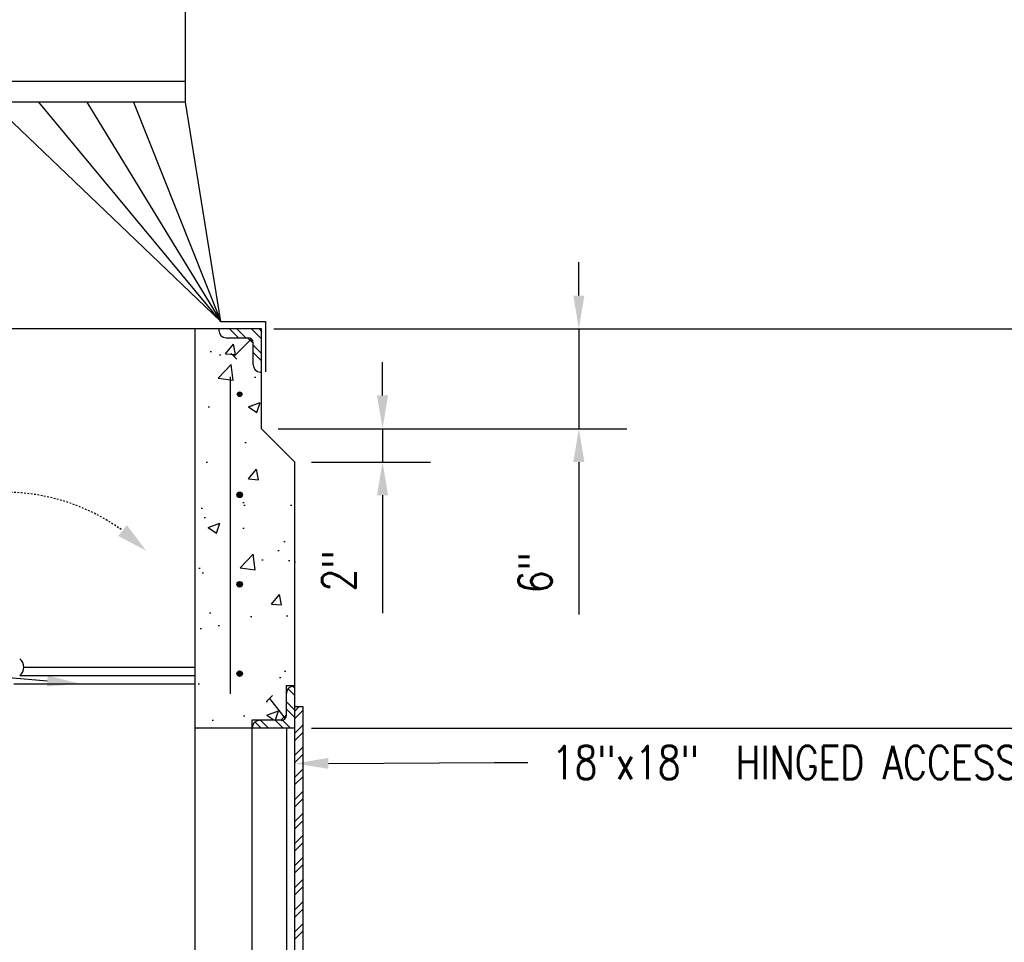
# Model space of a CAD drawing. Header units: inches. Extents: x -8 to 1800, y 30 to 339.
# Tile 20 of 51: x 891 to 950, y 179 to 234. Entities that reach past the tile are written whole.
import ezdxf
from ezdxf import colors
from ezdxf.entities.mleader import LeaderData, LeaderLine
from ezdxf.math import Vec2, Vec3

# ---------------------------------------------------------------- set-up
doc = ezdxf.new("R2010")
doc.units = ezdxf.units.IN
doc.header["$MEASUREMENT"] = 0
doc.linetypes.add('Hidden 3_32_', pattern=[0.140625, 0.09375, -0.046875])
doc.layers.get('Defpoints').update_dxf_attribs({"color": 6})
for name, color, linetype in [('A-DETL', 3, 'Continuous'), ('A-WALL-PATT', 8, 'Continuous'), ('G-ANNO-TEXT', 2, 'Continuous'), ('M-DETL-HVY', 4, 'Continuous'), ('M-DETL-LIGHT', 1, 'Continuous'), ('S-ANNO-DIMS', 1, 'Continuous')]:
    doc.layers.add(name, color=color, linetype=linetype)
doc.styles.add('Annotative', font='romans.shx', dxfattribs={"width": 0.8, "height": 0.125})
doc.dimstyles.new('Annotative', dxfattribs={"dimscale": 0, "dimtxt": 0.125, "dimasz": 0.125, "dimexe": 0.18, "dimexo": 0.0625, "dimgap": 0.09, "dimtad": 1, "dimdec": 3, "dimzin": 3, "dimdsep": 46, "dimlunit": 4, "dimtxsty": 'Annotative', "dimcen": 0.09, "dimclrt": 2, "dimazin": 2, "dimtfac": 1, "dimtdec": 3, "dimtmove": 0, "dimatfit": 0, "dimfxl": 1, "dimtfill": 1, "dimfrac": 2, "dimtolj": 1, "dimtzin": 0, "dimarcsym": 0})

# ---------------------------------------------------------------- blocks, each defined once
blk = doc.blocks.new('*D47')
at = {"layer": 'Defpoints', "color": 0, "transparency": 16777216}
for p in [(905.367, 215.404), (947.801, 137.404), (985.227, 137.404)]:
    blk.add_point(p, dxfattribs=at)
at = {"layer": 'S-ANNO-DIMS', "color": 0, "lineweight": -2, "transparency": 16777216}
for p, q in [((906.367, 215.404), (988.107, 215.404)), ((948.801, 137.404), (988.107, 137.404))]:
    blk.add_line(p, q, dxfattribs=at)
at = {"layer": 'S-ANNO-DIMS', "color": 1, "lineweight": -2, "transparency": 16777216}
blk.add_line((985.227, 213.404), (985.227, 139.404), dxfattribs=at)
at = {"layer": 'S-ANNO-DIMS', "color": 1, "transparency": 16777216}
for points in [[(984.894, 213.404), (985.561, 213.404), (985.227, 215.404)], [(984.894, 139.404), (985.561, 139.404), (985.227, 137.404)]]:
    blk.add_solid(points, dxfattribs=at)
at = {"layer": 'S-ANNO-DIMS', "color": 2, "transparency": 16777216, "insert": (982.597, 176.404), "char_height": 2, "attachment_point": 5, "rotation": 90, "style": 'Annotative', "bg_fill": 3, "box_fill_scale": 1.25, "bg_fill_color": 256, "bg_fill_true_color": 13158600, "bg_fill_transparency": 0}
blk.add_mtext('\\A1;6\'-6"', dxfattribs=at)
blk = doc.blocks.new('*D34')
at = {"layer": 'Defpoints', "color": 0, "transparency": 16777216}
for p in [(905.617, 209.404), (912.896, 209.404), (907.617, 207.404)]:
    blk.add_point(p, dxfattribs=at)
at = {"layer": 'S-ANNO-DIMS', "color": 0, "lineweight": -2, "transparency": 16777216}
for p, q in [((912.896, 211.404), (912.896, 213.404)), ((906.617, 209.404), (915.776, 209.404)), ((912.896, 209.404), (912.896, 207.404)), ((908.617, 207.404), (915.776, 207.404)), ((912.896, 205.404), (912.896, 198.315))]:
    blk.add_line(p, q, dxfattribs=at)
at = {"layer": 'S-ANNO-DIMS', "color": 0, "transparency": 16777216}
for points in [[(912.562, 211.404), (913.229, 211.404), (912.896, 209.404)], [(912.562, 205.404), (913.229, 205.404), (912.896, 207.404)]]:
    blk.add_solid(points, dxfattribs=at)
at = {"layer": 'S-ANNO-DIMS', "color": 2, "transparency": 16777216, "insert": (910.265, 200.86), "char_height": 2, "attachment_point": 5, "rotation": 90, "style": 'Annotative', "bg_fill": 3, "box_fill_scale": 1.25, "bg_fill_color": 256, "bg_fill_true_color": 13158600, "bg_fill_transparency": 0}
blk.add_mtext('\\A1;2"', dxfattribs=at)
blk = doc.blocks.new('*D35')
at = {"layer": 'Defpoints', "color": 0, "transparency": 16777216}
for p in [(905.367, 215.404), (924.697, 215.404), (905.617, 209.404)]:
    blk.add_point(p, dxfattribs=at)
at = {"layer": 'S-ANNO-DIMS', "color": 0, "lineweight": -2, "transparency": 16777216}
for p, q in [((924.697, 217.404), (924.697, 219.404)), ((906.367, 215.404), (927.577, 215.404)), ((924.697, 215.404), (924.697, 209.404)), ((906.617, 209.404), (927.577, 209.404)), ((924.697, 207.404), (924.697, 198.244))]:
    blk.add_line(p, q, dxfattribs=at)
at = {"layer": 'S-ANNO-DIMS', "color": 0, "transparency": 16777216}
for points in [[(924.363, 217.404), (925.03, 217.404), (924.697, 215.404)], [(924.363, 207.404), (925.03, 207.404), (924.697, 209.404)]]:
    blk.add_solid(points, dxfattribs=at)
at = {"layer": 'S-ANNO-DIMS', "color": 2, "transparency": 16777216, "insert": (922.066, 200.75), "char_height": 2, "attachment_point": 5, "rotation": 90, "style": 'Annotative', "bg_fill": 3, "box_fill_scale": 1.25, "bg_fill_color": 256, "bg_fill_true_color": 13158600, "bg_fill_transparency": 0}
blk.add_mtext('\\A1;6"', dxfattribs=at)
blk = doc.blocks.new('*D60')
at = {"layer": 'Defpoints', "color": 0, "transparency": 16777216}
for p in [(907.617, 191.404), (973.43, 191.404), (907.617, 173.404)]:
    blk.add_point(p, dxfattribs=at)
at = {"layer": 'S-ANNO-DIMS', "color": 0, "lineweight": -2, "transparency": 16777216}
for p, q in [((908.617, 191.404), (976.31, 191.404)), ((908.617, 173.404), (976.31, 173.404))]:
    blk.add_line(p, q, dxfattribs=at)
at = {"layer": 'S-ANNO-DIMS', "color": 1, "lineweight": -2, "transparency": 16777216}
blk.add_line((973.43, 175.404), (973.43, 189.404), dxfattribs=at)
at = {"layer": 'S-ANNO-DIMS', "color": 1, "transparency": 16777216}
for points in [[(973.097, 189.404), (973.763, 189.404), (973.43, 191.404)], [(973.097, 175.404), (973.763, 175.404), (973.43, 173.404)]]:
    blk.add_solid(points, dxfattribs=at)
at = {"layer": 'S-ANNO-DIMS', "color": 2, "transparency": 16777216, "char_height": 2, "attachment_point": 5, "rotation": 90, "style": 'Annotative', "bg_fill": 3, "box_fill_scale": 1.25, "bg_fill_color": 256, "bg_fill_true_color": 13158600, "bg_fill_transparency": 0}
for s, insert in [('\\A1;1\'-6"', (970.8, 182.404)), ('\\A1;SQ.', (975.965, 182.404))]:
    blk.add_mtext(s, dxfattribs=dict(at, insert=insert))
blk = doc.blocks.new('*D61')
at = {"layer": 'Defpoints', "color": 0, "transparency": 16777216}
for p in [(905.617, 215.404), (973.43, 215.404), (907.617, 191.404)]:
    blk.add_point(p, dxfattribs=at)
at = {"layer": 'S-ANNO-DIMS', "color": 0, "lineweight": -2, "transparency": 16777216}
for p, q in [((906.617, 215.404), (976.31, 215.404)), ((908.617, 191.404), (976.31, 191.404))]:
    blk.add_line(p, q, dxfattribs=at)
at = {"layer": 'S-ANNO-DIMS', "color": 1, "lineweight": -2, "transparency": 16777216}
blk.add_line((973.43, 193.404), (973.43, 213.404), dxfattribs=at)
at = {"layer": 'S-ANNO-DIMS', "color": 1, "transparency": 16777216}
for points in [[(973.097, 213.404), (973.763, 213.404), (973.43, 215.404)], [(973.097, 193.404), (973.763, 193.404), (973.43, 191.404)]]:
    blk.add_solid(points, dxfattribs=at)
at = {"layer": 'S-ANNO-DIMS', "color": 2, "transparency": 16777216, "insert": (970.8, 203.404), "char_height": 2, "attachment_point": 5, "rotation": 90, "style": 'Annotative', "bg_fill": 3, "box_fill_scale": 1.25, "bg_fill_color": 256, "bg_fill_true_color": 13158600, "bg_fill_transparency": 0}
blk.add_mtext('\\A1;2\'-0"', dxfattribs=at)

msp = doc.modelspace()

# ---------------------------------------------------------------- hatches: boundary and pattern name
at = {"layer": 'A-WALL-PATT'}
h = msp.add_hatch(dxfattribs=at)
h.set_pattern_fill('AR-CONC', color=8, style=0)
h.set_pattern_definition([(50, (-13.7514, -16.6683), (7.1726, -0.62752), [0.75, -8.25]), (355, (-13.7514, -16.668), (-1.387513, 7.52192), [0.6, -6.6]), (100.45144, (-13.154, -16.7206), (5.78509, 6.8944), [0.6374, -7.01142]), (46.1842, (-13.751, -14.668), (10.67241, -1.65519), [1.125, -12.375]), (96.6356, (-12.862, -14.806), (9.34662, 9.74119), [0.9561, -10.51714]), (351.1842, (-13.751, -14.668), (9.34662, 9.74119), [0.9, -9.9]), (21, (-12.7514, -15.1683), (5.96907, -4.02619), [0.75, -8.25]), (326, (-12.7514, -15.168), (2.433153, 7.2515), [0.6, -6.6]), (71.45144, (-12.254, -15.504), (8.402224, 3.22531), [0.6374, -7.01142]), (37.5, (-13.7514, -16.6683), (0.1215986, 3.3289385), [0, -6.52, 0, -6.7, 0, -6.625]), (7.5, (-13.7514, -16.6683), (2.630695, 3.944117), [0, -3.82, 0, -6.37, 0, -2.525]), (327.5, (-15.9814, -16.6683), (5.338224, -0.225549), [0, -2.5, 0, -7.8, 0, -10.35]), (317.5, (-16.9814, -16.6683), (5.831862, 1.00105), [0, -3.25, 0, -5.18, 0, -7.35])])
h.paths.add_polyline_path([(901.6174, 191.4044), (905.0549, 191.4044), (905.0549, 191.9044), (906.8049, 191.9044), (907.1174, 192.2169), (907.1174, 193.9669), (907.6174, 193.9669), (907.6174, 207.4044), (905.6174, 209.1822), (905.6174, 212.8154), (905.1174, 212.8154), (905.1174, 214.5426), (904.5056, 214.8732), (903.0681, 214.8732), (903.0549, 215.4044), (901.6174, 215.4044), (901.6174, 197.6762)])
h.paths.add_polyline_path([(904.307, 211.3002), (904.2639, 211.3059), (904.2237, 211.3226), (904.1892, 211.349), (904.1627, 211.3836), (904.146, 211.4238), (904.1403, 211.4669), (904.146, 211.51), (904.1627, 211.5502), (904.1892, 211.5847), (904.2237, 211.6112), (904.2639, 211.6279), (904.3322, 211.6302), (904.3501, 211.6279), (904.3903, 211.6112), (904.4249, 211.5847), (904.4513, 211.5502), (904.468, 211.51), (904.4737, 211.4669), (904.468, 211.4238), (904.4486, 211.38), (904.4249, 211.349), (904.3903, 211.3226), (904.3501, 211.3059)], flags=16)
msp.add_hatch(color=8, dxfattribs=at).paths.add_polyline_path([(898.6871, 202.0722), (897.5247, 203.6147), (897.0144, 202.9616)])
at = {"layer": 'M-DETL-HVY'}
for points in [[(904.307, 211.3002), (904.3501, 211.3059), (904.3903, 211.3226), (904.4249, 211.349), (904.4513, 211.3836), (904.468, 211.4238), (904.4737, 211.4669), (904.468, 211.51), (904.4513, 211.5502), (904.4249, 211.5847), (904.3903, 211.6112), (904.3501, 211.6279), (904.307, 211.6336), (904.2639, 211.6279), (904.2237, 211.6112), (904.1892, 211.5847), (904.1627, 211.5502), (904.146, 211.51), (904.1403, 211.4669), (904.146, 211.4238), (904.1627, 211.3836), (904.1892, 211.349), (904.2237, 211.3226), (904.2639, 211.3059)], [(904.307, 205.2739), (904.3501, 205.2795), (904.3903, 205.2962), (904.4249, 205.3227), (904.4513, 205.3572), (904.468, 205.3974), (904.4737, 205.4405), (904.468, 205.4837), (904.4513, 205.5239), (904.4249, 205.5584), (904.3903, 205.5849), (904.3501, 205.6015), (904.307, 205.6072), (904.2639, 205.6015), (904.2237, 205.5849), (904.1892, 205.5584), (904.1627, 205.5239), (904.146, 205.4837), (904.1403, 205.4405), (904.146, 205.3974), (904.1627, 205.3572), (904.1892, 205.3227), (904.2237, 205.2962), (904.2639, 205.2795)], [(904.307, 199.8989), (904.3501, 199.9045), (904.3903, 199.9212), (904.4249, 199.9477), (904.4513, 199.9822), (904.468, 200.0224), (904.4737, 200.0655), (904.468, 200.1087), (904.4513, 200.1489), (904.4249, 200.1834), (904.3903, 200.2099), (904.3501, 200.2265), (904.307, 200.2322), (904.2639, 200.2265), (904.2237, 200.2099), (904.1892, 200.1834), (904.1627, 200.1489), (904.146, 200.1087), (904.1403, 200.0655), (904.146, 200.0224), (904.1627, 199.9822), (904.1892, 199.9477), (904.2237, 199.9212), (904.2639, 199.9045)], [(904.307, 194.5239), (904.3501, 194.5295), (904.3903, 194.5462), (904.4249, 194.5727), (904.4513, 194.6072), (904.468, 194.6474), (904.4737, 194.6905), (904.468, 194.7337), (904.4513, 194.7739), (904.4249, 194.8084), (904.3903, 194.8349), (904.3501, 194.8515), (904.307, 194.8572), (904.2639, 194.8515), (904.2237, 194.8349), (904.1892, 194.8084), (904.1627, 194.7739), (904.146, 194.7337), (904.1403, 194.6905), (904.146, 194.6474), (904.1627, 194.6072), (904.1892, 194.5727), (904.2237, 194.5462), (904.2639, 194.5295)]]:
    msp.add_hatch(color=256, dxfattribs=at).paths.add_polyline_path(points)

# ---------------------------------------------------------------- linework, layer by layer
at = {"layer": 'A-DETL'}
for p, q in [((901.0549, 229.0362), (901.0549, 261.2931)), ((877.6799, 230.2862), (901.0549, 230.2862)), ((901.0549, 229.0362), (877.6799, 229.0362)), ((903.1799, 215.8487), (901.0549, 229.0362)), ((903.1799, 215.8487), (905.8612, 215.8487)), ((905.8612, 215.8487), (905.8612, 212.8154)), ((901.6174, 215.4044), (877.6174, 215.4044)), ((903.0549, 215.4044), (903.0549, 215.3107)), ((903.4924, 214.8732), (904.8049, 214.8732)), ((905.6174, 212.8419), (905.6174, 215.4044)), ((905.1174, 213.2482), (905.1174, 214.5919)), ((905.6174, 212.8107), (905.5549, 212.8107))]:
    msp.add_line(p, q, dxfattribs=at)
for centre, radius, start, end in [((903.4924, 215.3107), 0.4375, 180, 270), ((904.8049, 214.5607), 0.3125, 0, 89.999981), ((905.5549, 213.2482), 0.4375, 180, 270), ((907.5549, 193.4982), 0.4375, 90, 180), ((905.4924, 191.4357), 0.4375, 90, 180), ((906.8049, 192.1857), 0.3125, 270, 359.999982)]:
    msp.add_arc(centre, radius, start, end, dxfattribs=at)
at = {"layer": 'A-WALL-PATT', "color": 8}
for p, q in [((904.2336, 214.8732), (903.7024, 215.4044)), ((904.6755, 214.8732), (904.1443, 215.4044)), ((905.6174, 214.8152), (905.0282, 215.4044)), ((905.4701, 215.4044), (905.6174, 215.2571)), ((905.6174, 213.9313), (905.1174, 214.4313)), ((905.6174, 213.4894), (905.1174, 213.9894))]:
    msp.add_line(p, q, dxfattribs=at)
at = {"layer": 'A-WALL-PATT'}
for p, q in [((891.333, 195.0796), (901.6174, 195.0796)), ((891.0921, 194.5796), (901.6174, 194.5796)), ((890.7394, 194.0796), (901.6174, 194.0796))]:
    msp.add_line(p, q, dxfattribs=at)
at = {"layer": 'A-WALL-PATT', "linetype": 'Hidden 3_32_'}
msp.add_arc((890.1946, 193.5796), 12.0104, 54.382217, 92.385944, dxfattribs=at)
at = {"layer": 'A-WALL-PATT'}
msp.add_arc((890.6936, 195.0796), 0.6394, 307.589228, 52.410772, dxfattribs=at)
at = {"layer": 'M-DETL-HVY'}
for p, q in [((901.6174, 215.4044), (901.6174, 191.4044)), ((905.1174, 214.5426), (904.7869, 214.8732)), ((905.6174, 209.4044), (905.6174, 215.4044)), ((905.0259, 214.8129), (903.9616, 213.7481)), ((904.1305, 213.5792), (903.7926, 213.9169)), ((903.7424, 212.5294), (903.7424, 193.4669)), ((907.6174, 207.4044), (905.6174, 209.4044)), ((907.6174, 137.4044), (907.6174, 207.4044)), ((907.6174, 201.4044), (907.6542, 201.4044)), ((907.1174, 192.2169), (907.1174, 193.9669)), ((907.1174, 193.9669), (907.6174, 193.9669)), ((907.6174, 193.3694), (907.2007, 193.7862)), ((907.6174, 193.8114), (907.4702, 193.9586)), ((905.9494, 193.0342), (906.2872, 193.3719)), ((907.0496, 192.0052), (906.1183, 193.2031)), ((907.6174, 192.4855), (907.1174, 192.9855)), ((907.6174, 192.0436), (907.1174, 192.5436)), ((908.1174, 192.6857), (907.6174, 192.6857)), ((907.6174, 192.436), (907.867, 192.6857)), ((907.6174, 191.9941), (908.1174, 192.4941)), ((908.1174, 172.1232), (908.1174, 192.6857)), ((905.0549, 191.9044), (906.8049, 191.9044)), ((905.0549, 172.9044), (905.0549, 191.9044)), ((905.605, 191.4044), (905.2091, 191.8003)), ((906.0469, 191.4044), (905.5469, 191.9044)), ((906.9308, 191.4044), (906.4308, 191.9044)), ((906.8049, 191.9044), (907.1174, 192.2169)), ((907.3727, 191.4044), (906.8666, 191.9105)), ((901.6174, 191.4233), (901.6174, 173.4044)), ((907.6174, 191.4044), (901.6174, 191.4044)), ((901.7959, 191.4044), (901.8451, 191.4233)), ((907.1174, 191.4044), (907.1174, 173.4044)), ((907.6174, 191.1102), (908.1174, 191.6102)), ((907.6174, 190.6683), (908.1174, 191.1683)), ((907.6174, 189.7844), (908.1174, 190.2844)), ((907.6174, 189.3424), (908.1174, 189.8424)), ((907.6174, 188.4585), (908.1174, 188.9585)), ((907.6174, 188.0166), (908.1174, 188.5166)), ((907.6174, 187.1327), (908.1174, 187.6327)), ((907.6174, 186.6908), (908.1174, 187.1908)), ((907.6174, 185.8069), (908.1174, 186.3069)), ((907.6174, 185.365), (908.1174, 185.865)), ((907.6174, 184.4811), (908.1174, 184.9811)), ((907.6174, 184.0391), (908.1174, 184.5391)), ((907.6174, 183.1552), (908.1174, 183.6552)), ((907.6174, 182.7133), (908.1174, 183.2133)), ((907.6174, 181.8294), (908.1174, 182.3294)), ((907.6174, 181.3875), (908.1174, 181.8875)), ((907.6174, 180.5036), (908.1174, 181.0036)), ((907.6174, 180.0617), (908.1174, 180.5617)), ((907.6174, 179.1778), (908.1174, 179.6778)), ((907.6174, 178.7358), (908.1174, 179.2358))]:
    msp.add_line(p, q, dxfattribs=at)
for centre in [(904.3049, 205.4357), (904.3049, 200.0607), (904.3049, 194.6857)]:
    msp.add_circle(centre, 0.1667, dxfattribs=at)
msp.add_arc((904.3049, 211.4357), 0.1667, 0, 180, dxfattribs=at)
at = {"layer": 'M-DETL-LIGHT', "linetype": 'Continuous'}
for p, q in [((889.3674, 229.0362), (903.1799, 215.8487)), ((903.1799, 215.8487), (892.2424, 229.0362)), ((895.1174, 229.0362), (903.1799, 215.8487)), ((897.9299, 229.0362), (903.1799, 215.8487))]:
    msp.add_line(p, q, dxfattribs=at)

# ---------------------------------------------------------------- leaders
at = {"layer": 'G-ANNO-TEXT'}
ml = msp.add_multileader_mtext('Standard', dxfattribs=at)
ml.set_content('\\A1;DAMPER', color=256, style='Annotative')
ml.set_leader_properties(color=1, linetype='ByLayer', lineweight=-1)
ml.build(insert=Vec2(0, 0))
ml.multileader.update_dxf_attribs({"text_right_attachment_type": 3, "dogleg_length": 0.125, "arrow_head_size": 2, "scale": 16})
ctx = ml.context
ctx.base_point, ctx.scale, ctx.char_height, ctx.arrow_head_size, ctx.landing_gap_size, ctx.plane_origin = Vec3(813.7631, 205.4688), 16, 2, 2, 1.44, Vec3(808.0029, 173.2077)
ctx.right_attachment = 3
notes = []
notes.append((ctx, [(1, (1, 1, 0), (827.5574, 205.4688), (-1, 0), 2, [(0, [(889.2955, 201.8629)], 0, [])])]))
ctx.mtext.insert, ctx.mtext.width, ctx.mtext.defined_height, ctx.mtext.flow_direction = Vec3(815.2031, 206.4688), 42.171875, 10.5875, 5
ml = msp.add_multileader_mtext('Standard', dxfattribs=at)
ml.set_content('\\A1;SS L1"x 1"x 1/8" FOR DAMPER STOP BOLT TO SHAFT WALL', color=256, style='Annotative')
ml.set_leader_properties(color=1, linetype='ByLayer', lineweight=-1)
ml.build(insert=Vec2(0, 0))
ml.multileader.update_dxf_attribs({"text_right_attachment_type": 3, "dogleg_length": 0.125, "arrow_head_size": 2, "scale": 16})
ctx = ml.context
ctx.base_point, ctx.scale, ctx.char_height, ctx.arrow_head_size, ctx.landing_gap_size, ctx.plane_origin = Vec3(811.325, 187.1298), 16, 2, 2, 1.44, Vec3(815.0967, 177.0133)
ctx.right_attachment, ctx.text_align_type = 3, 2
notes.append((ctx, [(1, (1, 1, 0), (863.3669, 183.4155), (-1, 0), 2, [(1, [(894.7373, 194.0796), (882.5217, 195.0796)], 0, [])])]))
ctx.mtext.insert, ctx.mtext.width, ctx.mtext.defined_height, ctx.mtext.alignment, ctx.mtext.flow_direction = Vec3(859.9269, 188.1298), 47.436046, 10.5875, 3, 5
ml = msp.add_multileader_mtext('Standard', dxfattribs=at)
ml.set_content('18"x18"  HINGED ACCESS DOOR WITH METAL FRAME CAST IN WALL. PROVIDE HIGH SECURITY LOCK AND WELDED, TAMPER RESISTANT HINGES.', color=256, style='Annotative')
ml.set_leader_properties(color=1, linetype='ByLayer', lineweight=-1)
ml.build(insert=Vec2(0, 0))
ml.multileader.update_dxf_attribs({"text_right_attachment_type": 3, "dogleg_length": 0.125, "arrow_head_size": 2, "scale": 16})
ctx = ml.context
ctx.base_point, ctx.scale, ctx.char_height, ctx.arrow_head_size, ctx.landing_gap_size, ctx.plane_origin = Vec3(921.6297, 189.3473), 16, 2, 2, 1.44, Vec3(912.7373, 174.7858)
ctx.right_attachment = 3
notes.append((ctx, [(0, (1, 1, 0), (919.6297, 189.3473), (1, 0), 2, [(0, [(907.6392, 189.2848)], 0, [])])]))
ctx.mtext.insert, ctx.mtext.width, ctx.mtext.defined_height, ctx.mtext.flow_direction = Vec3(923.0697, 190.3473), 42.171875, 10.5875, 5
for ctx, leaders in notes:
    for number, flags, end, landing, length, lines in leaders:
        leader = LeaderData()
        leader.index, (leader.has_last_leader_line, leader.has_dogleg_vector, leader.attachment_direction) = number, flags
        leader.last_leader_point, leader.dogleg_vector, leader.dogleg_length = Vec3(end), Vec3(landing), length
        for number, points, colour, breaks in lines:
            line = LeaderLine()
            line.index, line.vertices, line.color, line.breaks = number, Vec3.list(points), colors.encode_raw_color(colour), breaks
            leader.lines.append(line)
        ctx.leaders.append(leader)

# ---------------------------------------------------------------- next in the draw order: dimensions: what is measured, and where the dimension line sits
at = {"layer": 'S-ANNO-DIMS'}
dim = msp.add_linear_dim(base=(985.2273, 137.4044), p1=(905.3674, 215.4044), p2=(947.8008, 137.4044), angle=90, dimstyle='Annotative', override={"dimpost": '\\X', "dimclrd": 1, "dimtmove": 2}, dxfattribs=at)
dim.commit()
dim.dimension.update_dxf_attribs({"geometry": '*D47', "text_midpoint": (982.5969, 176.4044)})

# ---------------------------------------------------------------- next in the draw order: leaders
at = {"layer": 'G-ANNO-TEXT'}
ml = msp.add_multileader_mtext('Standard', dxfattribs=at)
ml.set_content('\\A1;RED INDICATOR FLAG\\PEPOXY/URETHANE COATED 4" LONG x 8" HIGH', color=256, style='Annotative')
ml.set_leader_properties(color=1, linetype='ByLayer', lineweight=-1)
ml.build(insert=Vec2(0, 0))
ml.multileader.update_dxf_attribs({"text_right_attachment_type": 3, "dogleg_length": 0.125, "arrow_head_size": 2, "scale": 16})
ctx = ml.context
ctx.base_point, ctx.scale, ctx.char_height, ctx.arrow_head_size, ctx.landing_gap_size, ctx.plane_origin = Vec3(1008.0237, 219.9324), 16, 2, 2, 1.44, Vec3(998.9262, 210.1729)
ctx.right_attachment, ctx.text_align_type = 3, 2
notes = []
notes.append((ctx, [(1, (1, 1, 0), (1040.5609, 209.1705), (-1, 0), 2, [(0, [(1066.0781, 209)], 0, [])])]))
ctx.mtext.insert, ctx.mtext.width, ctx.mtext.defined_height, ctx.mtext.alignment, ctx.mtext.flow_direction = Vec3(1037.1209, 220.9324), 30.24575, 5.1017, 3, 5
ml = msp.add_multileader_mtext('Standard', dxfattribs=at)
ml.set_content('\\A1;SS WASHERS EACH SIDE TO PROVIDE 1/4" CLEARANCE ALL AROUND WHEN CLOSED', color=256, style='Annotative')
ml.set_leader_properties(color=1, linetype='ByLayer', lineweight=-1)
ml.build(insert=Vec2(0, 0))
ml.multileader.update_dxf_attribs({"text_right_attachment_type": 3, "dogleg_length": 0.125, "arrow_head_size": 2, "scale": 16})
ctx = ml.context
ctx.base_point, ctx.scale, ctx.char_height, ctx.arrow_head_size, ctx.landing_gap_size, ctx.plane_origin = Vec3(1138.651, 217.8599), 16, 2, 2, 1.44, Vec3(1116.4262, 210.1729)
ctx.right_attachment, ctx.text_align_type = 3, 2
notes.append((ctx, [(1, (1, 1, 0), (1173.2453, 207.479), (-1, 0), 2, [(0, [(1187.7344, 178.875)], 0, [])])]))
ctx.mtext.insert, ctx.mtext.width, ctx.mtext.defined_height, ctx.mtext.alignment, ctx.mtext.flow_direction = Vec3(1169.8053, 218.8599), 32.994525, 10.5875, 3, 5
ml = msp.add_multileader_mtext('Standard', dxfattribs=at)
ml.set_content('\\A1;FUSIBLE LINK', color=256, style='Annotative')
ml.set_leader_properties(color=1, linetype='ByLayer', lineweight=-1)
ml.build(insert=Vec2(0, 0))
ml.multileader.update_dxf_attribs({"text_right_attachment_type": 3, "dogleg_length": 0.125, "arrow_head_size": 2, "scale": 16})
ctx = ml.context
ctx.base_point, ctx.scale, ctx.char_height, ctx.arrow_head_size, ctx.landing_gap_size, ctx.plane_origin = Vec3(1026.5366, 197.8646), 16, 2, 2, 1.44, Vec3(1001.7231, 194.9073)
ctx.right_attachment, ctx.text_align_type = 3, 2
notes.append((ctx, [(1, (1, 1, 0), (1040.4833, 194.5312), (-1, 0), 2, [(0, [(1059.5625, 205.1562)], 0, [])])]))
ctx.mtext.insert, ctx.mtext.width, ctx.mtext.defined_height, ctx.mtext.alignment, ctx.mtext.flow_direction = Vec3(1037.0433, 198.8646), 11.901939, 10.5875, 3, 5
ml = msp.add_multileader_mtext('Standard', dxfattribs=at)
ml.set_content('\\A1;SS FLAG AND COUNTERWEIGHT ARMS - KEY TO SHAFT WITH SS SET SCREWS', color=256, style='Annotative')
ml.set_leader_properties(color=1, linetype='ByLayer', lineweight=-1)
ml.build(insert=Vec2(0, 0))
ml.multileader.update_dxf_attribs({"text_right_attachment_type": 3, "dogleg_length": 0.125, "arrow_head_size": 2, "scale": 16})
ctx = ml.context
ctx.base_point, ctx.scale, ctx.char_height, ctx.arrow_head_size, ctx.landing_gap_size, ctx.plane_origin = Vec3(1140.9531, 200.3715), 16, 2, 2, 1.44, Vec3(1116.4262, 188.1886)
ctx.right_attachment, ctx.text_align_type = 3, 2
notes.append((ctx, [(1, (1, 1, 0), (1172.576, 190.3715), (-1, 0), 2, [(0, [(1177.0412, 189.864)], 0, [])])]))
ctx.mtext.insert, ctx.mtext.width, ctx.mtext.defined_height, ctx.mtext.alignment, ctx.mtext.flow_direction = Vec3(1169.136, 201.3715), 27.307712, 10.5875, 3, 5
ml = msp.add_multileader_mtext('Standard', dxfattribs=at)
ml.set_content('\\A1;SS L 1"x1"x1/8"\\PBOLT TO WALL', color=256, style='Annotative')
ml.set_leader_properties(color=1, linetype='ByLayer', lineweight=-1)
ml.build(insert=Vec2(0, 0))
ml.multileader.update_dxf_attribs({"text_right_attachment_type": 3, "dogleg_length": 0.125, "arrow_head_size": 2, "scale": 16})
ctx = ml.context
ctx.base_point, ctx.scale, ctx.char_height, ctx.arrow_head_size, ctx.landing_gap_size, ctx.plane_origin = Vec3(1014.6843, 185.4955), 16, 2, 2, 1.44, Vec3(1008.6918, 166.4386)
ctx.right_attachment, ctx.text_align_type = 3, 2
notes.append((ctx, [(1, (1, 1, 0), (1040.2881, 181.7812), (-1, 0), 2, [(0, [(1054.625, 189.6719)], 0, [])])]))
ctx.mtext.insert, ctx.mtext.width, ctx.mtext.defined_height, ctx.mtext.alignment, ctx.mtext.flow_direction = Vec3(1036.8481, 186.4955), 36.410756, 10.8531, 3, 5
ml = msp.add_multileader_mtext('Standard', dxfattribs=at)
ml.set_content('\\A1;SS DAMPER SHAFT', color=256, style='Annotative')
ml.set_leader_properties(color=1, linetype='ByLayer', lineweight=-1)
ml.build(insert=Vec2(0, 0))
ml.multileader.update_dxf_attribs({"text_right_attachment_type": 3, "dogleg_length": 0.125, "arrow_head_size": 2, "scale": 16})
ctx = ml.context
ctx.base_point, ctx.scale, ctx.char_height, ctx.arrow_head_size, ctx.landing_gap_size, ctx.plane_origin = Vec3(1012.7403, 162.9219), 16, 2, 2, 1.44, Vec3(1001.7231, 147.5792)
ctx.right_attachment, ctx.text_align_type = 3, 2
notes.append((ctx, [(1, (1, 1, 0), (1040.1727, 162.9219), (-1, 0), 2, [(0, [(1064.25, 183.7188)], 0, [])])]))
ctx.mtext.insert, ctx.mtext.width, ctx.mtext.defined_height, ctx.mtext.alignment, ctx.mtext.flow_direction = Vec3(1036.7327, 163.9219), 28.191526, 10.8531, 3, 5
for ctx, leaders in notes:
    for number, flags, end, landing, length, lines in leaders:
        leader = LeaderData()
        leader.index, (leader.has_last_leader_line, leader.has_dogleg_vector, leader.attachment_direction) = number, flags
        leader.last_leader_point, leader.dogleg_vector, leader.dogleg_length = Vec3(end), Vec3(landing), length
        for number, points, colour, breaks in lines:
            line = LeaderLine()
            line.index, line.vertices, line.color, line.breaks = number, Vec3.list(points), colors.encode_raw_color(colour), breaks
            leader.lines.append(line)
        ctx.leaders.append(leader)

# ---------------------------------------------------------------- next in the draw order: dimensions: what is measured, and where the dimension line sits
at = {"layer": 'S-ANNO-DIMS'}
dim = msp.add_linear_dim(base=(912.8958, 209.4044), p1=(907.6174, 207.4044), p2=(905.6174, 209.4044), angle=90, dimstyle='Annotative', override={"dimpost": '\\X'}, dxfattribs=at)
dim.commit()
dim.dimension.update_dxf_attribs({"geometry": '*D34', "text_midpoint": (912.8958, 200.8596), "dimtype": 160})
dim = msp.add_linear_dim(base=(973.4301, 191.4044), p1=(907.6174, 173.4044), p2=(907.6174, 191.4044), angle=90, text='<>\\XSQ.', dimstyle='Annotative', override={"dimpost": '\\X', "dimclrd": 1, "dimtmove": 2}, dxfattribs=at)
dim.commit()
dim.dimension.update_dxf_attribs({"geometry": '*D60', "text_midpoint": (973.4301, 182.4044)})

# ---------------------------------------------------------------- next in the draw order: dimensions: what is measured, and where the dimension line sits
dim = msp.add_linear_dim(base=(924.6967, 215.4044), p1=(905.6174, 209.4044), p2=(905.3674, 215.4044), angle=90, dimstyle='Annotative', override={"dimpost": '\\X'}, dxfattribs=at)
dim.commit()
dim.dimension.update_dxf_attribs({"geometry": '*D35', "text_midpoint": (924.6967, 200.7505), "dimtype": 160})

# ---------------------------------------------------------------- next in the draw order: dimensions: what is measured, and where the dimension line sits
dim = msp.add_linear_dim(base=(973.4301, 215.4044), p1=(907.6174, 191.4044), p2=(905.6174, 215.4044), angle=90, dimstyle='Annotative', override={"dimpost": '\\X', "dimclrd": 1, "dimtmove": 2}, dxfattribs=at)
dim.commit()
dim.dimension.update_dxf_attribs({"geometry": '*D61', "text_midpoint": (970.7996, 203.4044)})

# ---------------------------------------------------------------- next in the draw order: linework, layer by layer
at = {"layer": 'M-DETL-HVY'}
msp.add_line((905.6174, 215.4044), (901.6174, 215.4044), dxfattribs=at)

doc.saveas('drawing.dxf')
